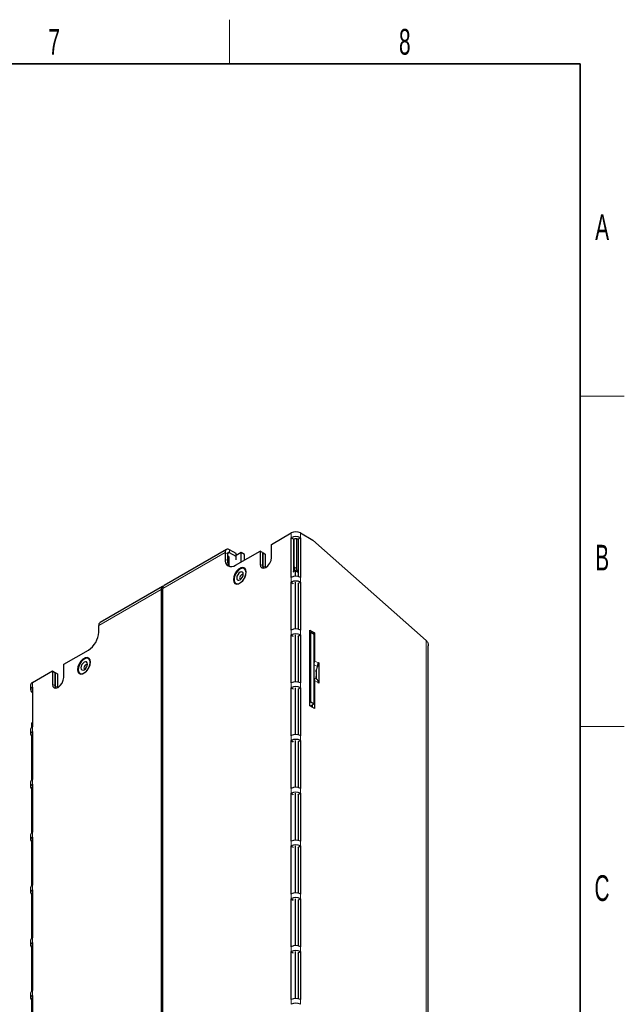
# Model space of a CAD drawing. Header units: millimetres. Extents: x 5 to 418, y 2 to 292.
# Tile 11 of 11: x 332 to 414, y 154 to 288. Entities that reach past the tile are written whole.
import ezdxf

# ---------------------------------------------------------------- set-up
doc = ezdxf.new("R2010")
doc.units = ezdxf.units.MM
doc.layers.add('SLD-0', color=7, linetype='Continuous')
doc.styles.add('SLDTEXTSTYLE0', font='TXT', dxfattribs={"width": 0.605})

msp = doc.modelspace()

# ---------------------------------------------------------------- linework, layer by layer
at = {"color": 7, "linetype": 'Continuous', "lineweight": 25}
for p, q in [((365.9457, 217.0521), (368.647, 218.6116)), ((369.8915, 218.6116), (371.5888, 217.6317)), ((368.6327, 217.95), (368.647, 217.9583)), ((368.6327, 212.5609), (368.6327, 217.95)), ((368.6327, 217.95), (368.9721, 217.7541)), ((368.9721, 217.7541), (368.9864, 217.7624)), ((368.9721, 213.3448), (368.9721, 217.7541)), ((369.0149, 217.7773), (369.0149, 213.9898)), ((369.3543, 217.8247), (369.3543, 213.7939)), ((369.5521, 217.7624), (369.5664, 217.7541)), ((369.9059, 217.95), (369.5664, 217.7541)), ((369.5664, 217.7541), (369.5664, 212.6881)), ((369.8915, 217.9583), (369.9059, 217.95)), ((369.9059, 217.95), (369.9059, 212.5609)), ((371.5888, 217.6317), (387.032, 203.9806)), ((359.8064, 216.3533), (351.3211, 211.4548)), ((359.6241, 215.9504), (359.6241, 215.0358)), ((361.1232, 215.8035), (360.2464, 216.3097)), ((361.1232, 215.4116), (360.2464, 215.9178)), ((361.0383, 214.2192), (364.39, 216.1541)), ((361.8307, 215.9505), (361.1232, 215.5421)), ((361.8307, 214.6766), (361.8307, 215.9505)), ((362.2832, 215.6893), (361.8307, 215.9505)), ((364.39, 216.1541), (364.39, 214.3577)), ((364.7294, 215.9581), (364.39, 216.1541)), ((364.7294, 215.9581), (364.7294, 214.1617)), ((364.7294, 215.9252), (364.7581, 215.9418)), ((364.7581, 215.9418), (364.7581, 214.1454)), ((364.7581, 215.9418), (365.0975, 215.7458)), ((365.9457, 215.2557), (365.9457, 217.0521)), ((359.9635, 215.7544), (359.9635, 214.8399)), ((360.1334, 215.3921), (359.9635, 215.4901)), ((360.1334, 215.3921), (360.1334, 214.162)), ((361.1232, 215.4116), (361.1232, 215.8035)), ((361.1232, 214.9542), (361.1232, 215.4116)), ((362.2832, 214.9378), (362.2832, 215.6893)), ((365.0975, 215.7458), (365.0975, 213.9495)), ((365.0975, 213.9495), (365.1005, 213.873)), ((368.9155, 213.3121), (369.2127, 213.4837)), ((369.2127, 212.7169), (369.2127, 213.4837)), ((369.2127, 213.4837), (369.5664, 213.2795)), ((368.647, 212.5691), (368.6327, 212.5609)), ((368.6327, 211.9076), (368.647, 211.9159)), ((368.6327, 205.3753), (368.6327, 211.9076)), ((368.6327, 211.9076), (368.9155, 211.7444)), ((369.2127, 205.5313), (369.2127, 211.9159)), ((369.9059, 211.9076), (369.5664, 211.7117)), ((369.9059, 212.5609), (369.8915, 212.5691)), ((369.8915, 211.9159), (369.9059, 211.9076)), ((369.9059, 211.9076), (369.9059, 205.3753)), ((351.0953, 211.3244), (342.61, 206.426)), ((350.913, 210.9215), (350.913, 102.2236)), ((351.1388, 102.354), (351.1388, 211.0519)), ((369.5521, 211.72), (369.5664, 211.7117)), ((369.5664, 211.7117), (369.5664, 205.5025)), ((342.4277, 205.1085), (342.4277, 206.0231)), ((368.647, 205.3836), (368.6327, 205.3753)), ((369.9059, 205.3753), (369.8915, 205.3836)), ((371.1645, 205.3836), (371.815, 205.008)), ((371.1645, 195.0952), (371.1645, 205.3836)), ((368.6327, 204.7221), (368.647, 204.7304)), ((368.6327, 198.1898), (368.6327, 204.7221)), ((368.6327, 204.7221), (368.9155, 204.5588)), ((369.2127, 198.3458), (369.2127, 204.7304)), ((369.5521, 204.5344), (369.5664, 204.5261)), ((369.9059, 204.7221), (369.5664, 204.5261)), ((369.5664, 204.5261), (369.5664, 198.317)), ((369.8915, 204.7304), (369.9059, 204.7221)), ((369.9059, 204.7221), (369.9059, 198.1898)), ((371.3059, 205.0896), (371.1645, 205.008)), ((371.3059, 195.6178), (371.3059, 205.0896)), ((371.3059, 205.0896), (371.7585, 204.8284)), ((371.815, 205.008), (371.6311, 204.9019)), ((371.7585, 195.3565), (371.7585, 204.8284)), ((371.815, 205.008), (371.815, 201.191)), ((337.6618, 200.7242), (341.0135, 202.6591)), ((387.2897, 107.3022), (387.2897, 203.2621)), ((333.4048, 198.2667), (336.1062, 199.8261)), ((336.1062, 199.8261), (336.1062, 198.0297)), ((336.1062, 199.8261), (336.4456, 199.6302)), ((337.6618, 198.9278), (337.6618, 200.7242)), ((372.0413, 200.0107), (372.0413, 198.8353)), ((372.3807, 200.9254), (372.3098, 200.8844)), ((372.31, 200.9662), (372.3807, 200.9254)), ((372.31, 200.9052), (372.31, 200.9662)), ((372.3807, 200.9254), (372.3807, 198.1492)), ((336.4456, 199.6302), (336.4456, 197.8338)), ((336.4456, 199.5973), (336.4739, 199.6136)), ((336.4739, 199.6136), (336.4739, 197.8172)), ((336.4739, 199.6136), (336.8133, 199.4177)), ((336.8133, 199.4177), (336.8133, 197.6213)), ((371.815, 198.5367), (371.815, 194.7196)), ((333.1471, 197.9074), (333.1471, 197.2542)), ((333.4048, 197.6134), (333.4192, 197.6217)), ((333.4192, 197.6217), (333.4192, 192.2325)), ((336.8133, 197.6213), (336.8162, 197.5449)), ((368.647, 198.198), (368.6327, 198.1898)), ((368.6327, 197.5365), (368.647, 197.5448)), ((368.6327, 191.0042), (368.6327, 197.5365)), ((368.6327, 197.5365), (368.9155, 197.3732)), ((369.2127, 191.1602), (369.2127, 197.5448)), ((369.5521, 197.3489), (369.5664, 197.3406)), ((369.9059, 197.5365), (369.5664, 197.3406)), ((369.5664, 197.3406), (369.5664, 191.1314)), ((369.9059, 198.1898), (369.8915, 198.198)), ((369.8915, 197.5448), (369.9059, 197.5365)), ((369.9059, 197.5365), (369.9059, 191.0042)), ((372.31, 198.19), (372.31, 198.251)), ((372.3807, 198.1492), (372.31, 198.19)), ((333.4192, 196.8867), (333.4048, 196.895)), ((371.1645, 195.5361), (371.3059, 195.6178)), ((371.815, 194.7196), (371.1645, 195.0952)), ((371.2776, 195.0789), (371.7585, 195.3565)), ((371.3059, 195.6178), (371.7585, 195.3565)), ((371.4756, 195.1932), (371.4756, 194.9156)), ((333.1471, 191.865), (333.1471, 191.2118)), ((333.2917, 192.7469), (333.4192, 192.8205)), ((333.2917, 192.1441), (333.2917, 192.7469)), ((333.4192, 192.2325), (333.4048, 192.2243)), ((333.2917, 184.9585), (333.2917, 191.1792)), ((333.4048, 191.571), (333.4192, 191.5793)), ((333.4192, 191.5793), (333.4192, 185.047)), ((368.647, 191.0125), (368.6327, 191.0042)), ((369.9059, 191.0042), (369.8915, 191.0125)), ((368.6327, 190.351), (368.647, 190.3592)), ((368.6327, 183.8186), (368.6327, 190.351)), ((368.6327, 190.351), (368.9155, 190.1877)), ((369.2127, 183.9747), (369.2127, 190.3592)), ((369.5521, 190.1633), (369.5664, 190.155)), ((369.9059, 190.351), (369.5664, 190.155)), ((369.5664, 190.155), (369.5664, 183.9459)), ((369.8915, 190.3592), (369.9059, 190.351)), ((369.9059, 190.351), (369.9059, 183.8186)), ((333.4192, 185.047), (333.4048, 185.0387)), ((333.1471, 184.6795), (333.1471, 184.0262)), ((333.2917, 177.7729), (333.2917, 183.9936)), ((333.4048, 184.3855), (333.4192, 184.3937)), ((333.4192, 184.3937), (333.4192, 177.8614)), ((368.647, 183.8269), (368.6327, 183.8186)), ((369.9059, 183.8186), (369.8915, 183.8269)), ((368.6327, 183.1654), (368.647, 183.1737)), ((368.6327, 176.6331), (368.6327, 183.1654)), ((368.6327, 183.1654), (368.9155, 183.0021)), ((369.2127, 176.7891), (369.2127, 183.1737)), ((369.5521, 182.9777), (369.5664, 182.9695)), ((369.9059, 183.1654), (369.5664, 182.9695)), ((369.5664, 182.9695), (369.5664, 176.7603)), ((369.8915, 183.1737), (369.9059, 183.1654)), ((369.9059, 183.1654), (369.9059, 176.6331)), ((333.1471, 177.4939), (333.1471, 176.8407)), ((333.4192, 177.8614), (333.4048, 177.8531)), ((333.4048, 177.1999), (333.4192, 177.2082)), ((333.4192, 177.2082), (333.4192, 170.6759)), ((333.2917, 170.5874), (333.2917, 176.808)), ((368.647, 176.6414), (368.6327, 176.6331)), ((368.6327, 175.9798), (368.647, 175.9881)), ((368.6327, 169.4475), (368.6327, 175.9798)), ((368.6327, 175.9798), (368.9155, 175.8166)), ((369.2127, 169.6035), (369.2127, 175.9881)), ((369.5521, 175.7922), (369.5664, 175.7839)), ((369.9059, 175.9798), (369.5664, 175.7839)), ((369.5664, 175.7839), (369.5664, 169.5747)), ((369.9059, 176.6331), (369.8915, 176.6414)), ((369.8915, 175.9881), (369.9059, 175.9798)), ((369.9059, 175.9798), (369.9059, 169.4475)), ((333.1471, 170.3084), (333.1471, 169.6551)), ((333.4192, 170.6759), (333.4048, 170.6676)), ((333.2917, 163.4018), (333.2917, 169.6225)), ((333.4048, 170.0144), (333.4192, 170.0226)), ((333.4192, 170.0226), (333.4192, 163.4903)), ((368.647, 169.4558), (368.6327, 169.4475)), ((369.9059, 169.4475), (369.8915, 169.4558)), ((368.6327, 168.7943), (368.647, 168.8026)), ((368.6327, 162.262), (368.6327, 168.7943)), ((368.6327, 168.7943), (368.9155, 168.631)), ((369.2127, 162.418), (369.2127, 168.8026)), ((369.5521, 168.6066), (369.5664, 168.5983)), ((369.9059, 168.7943), (369.5664, 168.5983)), ((369.5664, 168.5983), (369.5664, 162.3892)), ((369.8915, 168.8026), (369.9059, 168.7943)), ((369.9059, 168.7943), (369.9059, 162.262)), ((333.1471, 163.1228), (333.1471, 162.4696)), ((333.2917, 156.2163), (333.2917, 162.4369)), ((333.4192, 163.4903), (333.4048, 163.482)), ((333.4048, 162.8288), (333.4192, 162.8371)), ((333.4192, 162.8371), (333.4192, 156.3047)), ((368.647, 162.2702), (368.6327, 162.262)), ((369.9059, 162.262), (369.8915, 162.2702)), ((368.6327, 161.6087), (368.647, 161.617)), ((368.6327, 155.0764), (368.6327, 161.6087)), ((368.6327, 161.6087), (368.9155, 161.4454)), ((369.2127, 155.2324), (369.2127, 161.617)), ((369.5521, 161.4211), (369.5664, 161.4128)), ((369.9059, 161.6087), (369.5664, 161.4128)), ((369.5664, 161.4128), (369.5664, 155.2036)), ((369.8915, 161.617), (369.9059, 161.6087)), ((369.9059, 161.6087), (369.9059, 155.0764)), ((333.1471, 155.9372), (333.1471, 155.284)), ((333.4192, 156.3047), (333.4048, 156.2965)), ((333.4048, 155.6432), (333.4192, 155.6515)), ((333.4192, 155.6515), (333.4192, 149.1192)), ((333.2917, 149.0307), (333.2917, 155.2514)), ((368.647, 155.0847), (368.6327, 155.0764)), ((369.9059, 155.0764), (369.8915, 155.0847))]:
    msp.add_line(p, q, dxfattribs=at)
at = {"color": 7, "linetype": 'Continuous', "lineweight": 18}
for p, q in [((368.647, 218.6116), (368.647, 217.9583)), ((369.8915, 218.6116), (369.8915, 217.9583)), ((368.647, 217.9583), (368.9864, 217.7624)), ((369.8915, 217.9583), (369.5521, 217.7624)), ((359.6241, 215.9504), (351.1388, 211.0519)), ((359.9635, 215.7544), (359.6241, 215.9504)), ((359.9635, 215.7545), (360.2464, 215.9178)), ((360.2464, 215.9178), (360.2464, 216.3097)), ((359.6241, 215.0358), (359.9635, 214.8399)), ((364.7294, 214.1617), (364.39, 214.3577)), ((364.7581, 214.1454), (365.0975, 213.9495)), ((369.0149, 213.9898), (368.9721, 213.9651)), ((369.3543, 213.7939), (369.0149, 213.9898)), ((368.647, 212.5691), (368.647, 211.9159)), ((368.647, 211.9159), (368.9299, 211.7526)), ((369.8915, 211.9159), (369.5521, 211.72)), ((369.8915, 212.5691), (369.8915, 211.9159)), ((350.913, 210.9215), (342.4277, 206.0231)), ((351.1388, 210.7911), (350.913, 210.9215)), ((368.647, 205.3836), (368.647, 204.7304)), ((369.8915, 205.3836), (369.8915, 204.7304)), ((368.647, 204.7304), (368.9299, 204.5671)), ((369.8915, 204.7304), (369.5521, 204.5344)), ((387.032, 203.9806), (387.032, 107.3022)), ((372.31, 200.9052), (371.815, 201.191)), ((372.1945, 200.4214), (371.7585, 200.6731)), ((372.1945, 198.6014), (371.7585, 198.853)), ((372.31, 198.251), (371.815, 198.5367)), ((333.4048, 197.6134), (333.4048, 198.2667)), ((333.4192, 197.6052), (333.4048, 197.6134)), ((336.1062, 198.0297), (336.4456, 197.8338)), ((336.4739, 197.8172), (336.8133, 197.6213)), ((368.647, 198.198), (368.647, 197.5448)), ((368.647, 197.5448), (368.9299, 197.3815)), ((369.8915, 197.5448), (369.5521, 197.3489)), ((369.8915, 198.198), (369.8915, 197.5448)), ((333.4192, 196.9033), (333.4048, 196.895)), ((333.4048, 191.571), (333.4048, 192.2243)), ((333.4192, 191.5627), (333.4048, 191.571)), ((368.647, 191.0125), (368.647, 190.3592)), ((369.8915, 191.0125), (369.8915, 190.3592)), ((368.647, 190.3592), (368.9299, 190.196)), ((369.8915, 190.3592), (369.5521, 190.1633)), ((333.4048, 184.3855), (333.4048, 185.0387)), ((333.4192, 184.3772), (333.4048, 184.3855)), ((368.647, 183.8269), (368.647, 183.1737)), ((369.8915, 183.8269), (369.8915, 183.1737)), ((368.647, 183.1737), (368.9299, 183.0104)), ((369.8915, 183.1737), (369.5521, 182.9777)), ((333.4048, 177.1999), (333.4048, 177.8531)), ((333.4192, 177.1916), (333.4048, 177.1999)), ((368.647, 176.6414), (368.647, 175.9881)), ((368.647, 175.9881), (368.9299, 175.8248)), ((369.8915, 175.9881), (369.5521, 175.7922)), ((369.8915, 176.6414), (369.8915, 175.9881)), ((333.4048, 170.0144), (333.4048, 170.6676)), ((333.4192, 170.0061), (333.4048, 170.0144)), ((368.647, 169.4558), (368.647, 168.8026)), ((369.8915, 169.4558), (369.8915, 168.8026)), ((368.647, 168.8026), (368.9299, 168.6393)), ((369.8915, 168.8026), (369.5521, 168.6066)), ((333.4048, 162.8288), (333.4048, 163.482)), ((333.4192, 162.8205), (333.4048, 162.8288)), ((368.647, 162.2702), (368.647, 161.617)), ((369.8915, 162.2702), (369.8915, 161.617)), ((368.647, 161.617), (368.9299, 161.4537)), ((369.8915, 161.617), (369.5521, 161.4211)), ((333.4048, 155.6432), (333.4048, 156.2965)), ((333.4192, 155.635), (333.4048, 155.6432)), ((368.647, 155.0847), (368.647, 154.4314)), ((369.8915, 155.0847), (369.8915, 154.4314))]:
    msp.add_line(p, q, dxfattribs=at)
at = {"color": 7, "linetype": 'Continuous', "lineweight": 25, "flags": 128}
for points in [[(364.39, 214.3577), (364.4492, 214.0481), (364.6178, 213.8541), (364.8702, 213.805), (365.1678, 213.9085), (365.4655, 214.1487), (365.7178, 214.4891), (365.8865, 214.8778), (365.9457, 215.2557)], [(360.8084, 212.6363), (360.7555, 212.2595), (360.8084, 211.9437), (360.9606, 211.7271), (361.1939, 211.6357), (361.4801, 211.6806), (361.7846, 211.8564), (362.0707, 212.1419), (362.304, 212.5026), (362.4562, 212.895), (362.5091, 213.2718), (362.4562, 213.5876), (362.304, 213.8042), (362.0707, 213.8956), (361.7846, 213.8507), (361.4801, 213.6749), (361.1939, 213.3894), (360.9606, 213.0287), (360.8084, 212.6363)], [(362.4298, 212.8462), (362.4852, 213.2203), (362.4298, 213.5305), (362.2711, 213.7349), (362.0306, 213.8058), (361.7407, 213.7336), (361.4405, 213.5283), (361.1707, 213.2173), (360.9676, 212.8428), (360.8587, 212.4554), (360.8587, 212.1073), (360.9676, 211.8456), (361.1707, 211.7056), (361.4405, 211.7062), (361.7407, 211.8474), (362.0306, 212.11), (362.2711, 212.4586), (362.4298, 212.8462)], [(362.0765, 212.7875), (362.1104, 213.004), (362.0765, 213.1813), (361.98, 213.2924), (361.8354, 213.3205), (361.665, 213.2612), (361.4945, 213.1237), (361.35, 212.9287), (361.2534, 212.7061), (361.2195, 212.4896), (361.2534, 212.3124), (361.35, 212.2012), (361.4945, 212.1731), (361.665, 212.2324), (361.8354, 212.37), (361.98, 212.5649), (362.0765, 212.7875)], [(364.7294, 214.1617), (364.7886, 213.8522), (364.8144, 213.8025)], [(364.7581, 214.1454), (364.8173, 213.8358), (364.8338, 213.8027)], [(362.0957, 212.8641), (362.0916, 212.8739), (362.038, 212.9356), (361.9577, 212.9512), (361.863, 212.9183), (361.7683, 212.8419), (361.688, 212.7336), (361.6343, 212.6099), (361.6155, 212.4896), (361.6343, 212.3912), (361.688, 212.3294), (361.7683, 212.3138), (361.7783, 212.3151)], [(339.5956, 200.3904), (339.5427, 200.0136), (339.5956, 199.6978), (339.7478, 199.4812), (339.9811, 199.3898), (340.2673, 199.4347), (340.5718, 199.6105), (340.8579, 199.896), (341.0912, 200.2567), (341.2434, 200.6491), (341.2963, 201.0259), (341.2434, 201.3417), (341.0912, 201.5584), (340.8579, 201.6497), (340.5718, 201.6048), (340.2673, 201.429), (339.9811, 201.1435), (339.7478, 200.7828), (339.5956, 200.3904)], [(340.1559, 199.4466), (340.4522, 199.5537), (340.7485, 199.7887), (341.0048, 200.1199), (341.1864, 200.5026), (341.2689, 200.885), (341.2411, 201.2156), (341.1067, 201.4496), (340.884, 201.5555), (340.6029, 201.519), (340.3014, 201.345), (340.0204, 201.057), (339.7976, 200.6939), (339.6632, 200.3047), (339.6354, 199.942), (339.7179, 199.6548), (339.8996, 199.4819), (340.1559, 199.4466)], [(340.2817, 199.9272), (340.4522, 199.9865), (340.6226, 200.1241), (340.7672, 200.319), (340.8637, 200.5417), (340.8976, 200.7581), (340.8637, 200.9354), (340.7672, 201.0465), (340.6226, 201.0746), (340.4522, 201.0153), (340.2817, 200.8778), (340.1372, 200.6828), (340.0406, 200.4602), (340.0067, 200.2437), (340.0406, 200.0665), (340.1372, 199.9553), (340.2817, 199.9272)], [(340.8829, 200.6182), (340.8788, 200.628), (340.8252, 200.6897), (340.7449, 200.7053), (340.6502, 200.6724), (340.5554, 200.596), (340.4752, 200.4877), (340.4215, 200.364), (340.4027, 200.2437), (340.4215, 200.1453), (340.4752, 200.0835), (340.5554, 200.0679), (340.566, 200.0693)], [(336.1062, 198.0297), (336.1654, 197.7202), (336.334, 197.5261), (336.5863, 197.4771), (336.884, 197.5806), (337.1816, 197.8208), (337.434, 198.1611), (337.6026, 198.5499), (337.6618, 198.9278)], [(336.4456, 197.8338), (336.5048, 197.5242), (336.5306, 197.4746)], [(336.4739, 197.8172), (336.5331, 197.5077), (336.5494, 197.4747)], [(333.4048, 191.571), (333.2954, 191.494), (333.214, 191.4062), (333.164, 191.3109), (333.1471, 191.2118), (333.164, 191.1127), (333.214, 191.0174), (333.2917, 190.9328)], [(333.4048, 184.3855), (333.2954, 184.3085), (333.214, 184.2207), (333.164, 184.1254), (333.1471, 184.0262), (333.164, 183.9271), (333.214, 183.8318), (333.2917, 183.7472)], [(333.4048, 177.1999), (333.2954, 177.1229), (333.214, 177.0351), (333.164, 176.9398), (333.1471, 176.8407), (333.164, 176.7416), (333.214, 176.6463), (333.2917, 176.5617)], [(333.4048, 170.0144), (333.2954, 169.9374), (333.214, 169.8495), (333.164, 169.7542), (333.1471, 169.6551), (333.164, 169.556), (333.214, 169.4607), (333.2917, 169.3761)], [(333.4048, 162.8288), (333.2954, 162.7518), (333.214, 162.664), (333.164, 162.5687), (333.1471, 162.4696), (333.164, 162.3705), (333.214, 162.2752), (333.2917, 162.1906)], [(333.4048, 155.6432), (333.2954, 155.5662), (333.214, 155.4784), (333.164, 155.3831), (333.1471, 155.284), (333.164, 155.1849), (333.214, 155.0896), (333.2917, 155.005)]]:
    msp.add_lwpolyline(points, dxfattribs=at)
at = {"color": 7, "linetype": 'Continuous', "lineweight": 25}
for centre, radius, start, end in [((369.2693, 217.4106), 1.3526, 62.609136, 117.390864), ((369.2693, 216.7574), 1.3526, 62.609136, 117.390864), ((369.2693, 217.2165), 0.6148, 62.608934, 117.391066), ((360.0035, 216.0119), 0.3843, 50.795743, 189.214488), ((360.136, 215.7824), 0.1747, 50.795738, 189.214989), ((360.4863, 214.896), 0.8734, 170.786192, 309.203084), ((361.0534, 214.7575), 1.093, 175.676883, 220.52699), ((370.2583, 214.0294), 1.244, 181.82021, 207.68591), ((369.9821, 213.8268), 0.6286, 183.000078, 228.61163), ((369.2693, 211.3682), 1.3526, 62.609136, 117.390864), ((369.2693, 210.715), 1.3526, 62.609494, 117.390506), ((351.2938, 210.9846), 0.3861, 100.582227, 189.405798), ((351.5714, 211.0989), 0.4351, 125.116432, 186.195784), ((342.8353, 206.0813), 0.4118, 123.180551, 188.131842), ((369.2693, 204.1827), 1.3526, 62.609136, 117.390864), ((339.3573, 205.2483), 3.0736, 302.605369, 357.394591), ((369.2693, 203.5294), 1.3526, 62.609136, 117.390864), ((370.7155, 201.2075), 1.0997, 341.522027, 359.138987), ((374.7825, 199.2226), 2.8522, 155.145603, 170.354053), ((371.1153, 200.9349), 1.1951, 334.554883, 358.577558), ((371.236, 198.5532), 0.5793, 358.366135, 25.585359), ((372.8883, 199.2226), 0.9313, 189.816048, 221.841695), ((371.8111, 198.2807), 0.4998, 356.595911, 39.911023), ((333.5875, 197.8635), 0.4426, 114.375827, 174.30413), ((333.5411, 197.2542), 0.3842, 110.783512, 249.216488), ((369.2693, 196.9971), 1.3526, 62.610407, 117.389593), ((369.2693, 196.3439), 1.3526, 62.609136, 117.390864), ((333.5875, 191.8211), 0.4426, 114.374795, 174.305162), ((369.2693, 189.8115), 1.3526, 62.609494, 117.390506), ((369.2693, 189.1583), 1.3526, 62.610407, 117.389593), ((333.5875, 184.6356), 0.4426, 114.374279, 174.305678), ((369.2693, 182.626), 1.3526, 62.609136, 117.390864), ((369.2693, 181.9727), 1.3526, 62.609494, 117.390506), ((333.5875, 177.45), 0.4426, 114.376082, 174.304775), ((369.2693, 175.4404), 1.3526, 62.609136, 117.390864), ((369.2693, 174.7872), 1.3526, 62.609136, 117.390864), ((333.5875, 170.2644), 0.4426, 114.376168, 174.303788), ((369.2693, 168.2548), 1.3526, 62.610407, 117.389593), ((369.2693, 167.6016), 1.3526, 62.609136, 117.390864), ((333.5875, 163.0789), 0.4426, 114.375482, 174.304475), ((369.2693, 161.0693), 1.3526, 62.60995, 117.39005), ((369.2693, 160.4161), 1.3526, 62.609771, 117.390229), ((333.5875, 155.8933), 0.4426, 114.375053, 174.304904), ((369.2693, 153.8837), 1.3526, 62.609771, 117.390229), ((369.2693, 153.2305), 1.3526, 62.60995, 117.39005)]:
    msp.add_arc(centre, radius, start, end, dxfattribs=at)
msp.add_open_spline([(387.032, 203.9806), (387.1073, 203.8673), (387.2527, 203.6487), (387.276, 203.3876), (387.2872, 203.2618)], degree=3, knots=[0, 0, 0, 0, 0.51823085, 1, 1, 1, 1], dxfattribs=at)
at = {"layer": 'SLD-0', "lineweight": 18}
for p, q in [((360.25, 282.5), (360.25, 288.5)), ((408, 237.25), (414, 237.25)), ((408, 192.25), (414, 192.25))]:
    msp.add_line(p, q, dxfattribs=at)
at = {"layer": 'SLD-0', "lineweight": 35}
for p, q in [((408, 282.5), (26, 282.5)), ((408, 12), (408, 282.5))]:
    msp.add_line(p, q, dxfattribs=at)

# ---------------------------------------------------------------- texts
at = {"layer": 'SLD-0', "char_height": 3.5, "attachment_point": 2, "style": 'SLDTEXTSTYLE0'}
for s, insert in [('7', (336.3527, 287.243)), ('8', (384.1027, 287.243)), ('A', (410.9816, 262.0011)), ('B', (410.9816, 217.0011)), ('C', (410.9597, 172.0011))]:
    msp.add_mtext(s, dxfattribs=dict(at, insert=insert))

doc.saveas('drawing.dxf')
